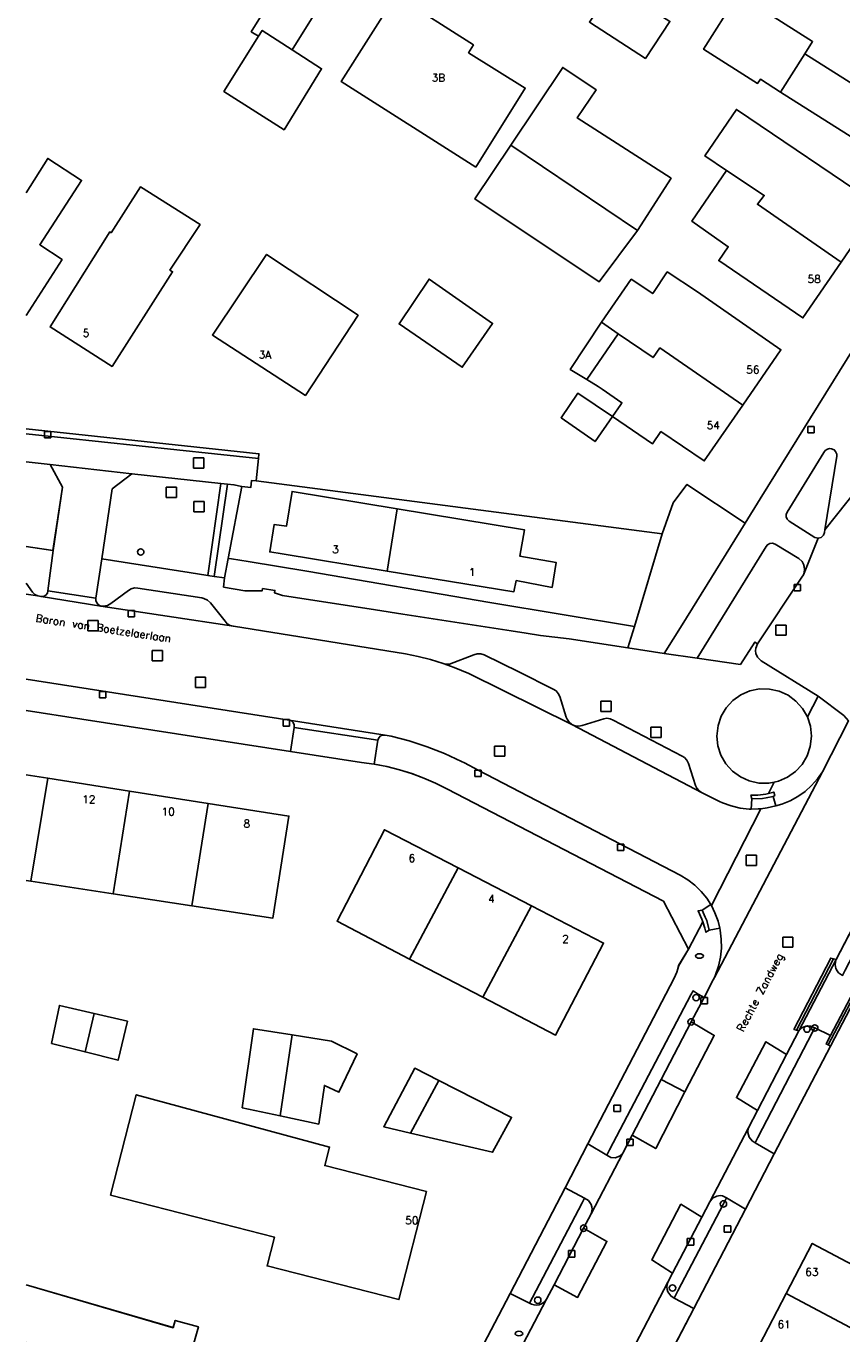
# Model space of a CAD drawing. Header units: metres. Extents: x 108000 to 109000, y 423000 to 423600.
# Tile 26 of 88: x 108000 to 108064, y 423387 to 423488. Entities that reach past the tile are written whole.
import ezdxf

# ---------------------------------------------------------------- set-up
doc = ezdxf.new("R2010")
doc.units = ezdxf.units.M
doc.header["$MEASUREMENT"] = 0
for name, color, linetype in [('brandkraan _ -put', 10, 'Continuous'), ('Erf', 10, 'Continuous'), ('groenvoorziening', 10, 'Continuous'), ('Hek', 10, 'Continuous'), ('Huisnummers', 10, 'Continuous'), ('Inrit', 10, 'Continuous'), ('inspectie- _rioolput', 10, 'Continuous'), ('kolk', 10, 'Continuous'), ('Lijnafwatering', 10, 'Continuous'), ('Luifel', 10, 'Continuous'), ('onverhard', 10, 'Continuous'), ('open verharding', 10, 'Continuous'), ('Openbare_ruimtenaam', 10, 'Continuous'), ('Overkapping', 10, 'Continuous'), ('pand', 10, 'Continuous'), ('Parkeervlak', 10, 'Continuous'), ('rijbaan lokale weg', 10, 'Continuous'), ('vegetatieobject', 10, 'Continuous'), ('Voetpad', 10, 'Continuous'), ('Wegmarkering', 10, 'Continuous')]:
    doc.layers.add(name, color=color, linetype=linetype)
doc.styles.get("Standard").update_dxf_attribs({"font": 'txt.shx'})

# ---------------------------------------------------------------- blocks, each defined once
blk = doc.blocks.new('308_ACAD_1_FMEBLOCK26')
at = {"layer": 'pand', "color": 1}
for points in [[(6.72, 0.71), (4.91, 1.22), (4.74, 0.65), (-6.72, 3.99)], [(-6.72, -0.5), (5.38, -3.99), (6.72, 0.71)]]:
    blk.add_lwpolyline(points, dxfattribs=at)
blk = doc.blocks.new('308_ACAD_1_FMEBLOCK58')
at = {"layer": 'Erf', "color": 52, "true_color": 0xd2d200}
for points in [[(-2.16, 3.43), (-0.47, 6.12), (2.16, 4.41), (-1.09, -0.61)], [(-1.09, -0.61), (0.64, -1.76), (-2.16, -6.12)]]:
    blk.add_lwpolyline(points, dxfattribs=at)
blk = doc.blocks.new('308_ACAD_1_FMEBLOCK61')
at = {"layer": 'Erf', "color": 52, "true_color": 0xd2d200}
for points in [[(-4.3, -28.23), (0.46, -19.13), (2.43, -15.36), (8.43, -3.89), (11.01, 1.04), (11.92, 2.78), (16.2, 11), (17.98, 14.42), (24.7, 27.32), (24.91, 27.8), (25.05, 28.31), (25.82, 29.6), (23.87, 33.33), (6.98, 42.08), (6.09, 42.51), (5.18, 42.92), (4.24, 43.27), (3.28, 43.57), (2.31, 43.81), (1.33, 44), (1.32, 44), (0.33, 44.14), (-5.2, 44.99), (-21.47, 47.52), (-25.82, 48.19)], [(-25.82, -43.36), (-16.93, -47.98), (-16.32, -48.15), (-15.69, -48.19), (-15.37, -48.16), (-15.01, -48.08), (-14.61, -47.94), (-9.02, -37.24), (-6.23, -31.91), (-4.3, -28.23)]]:
    blk.add_lwpolyline(points, dxfattribs=at)
blk = doc.blocks.new('308_ACAD_1_FMEBLOCK102')
at = {"layer": 'groenvoorziening', "color": 3}
blk.add_line((0.44, 3.25), (-1.42, 3.45), dxfattribs=at)
blk.add_lwpolyline([(-1.42, -3.14), (0.67, -3.45), (1.42, 1.49), (0.44, 3.25)], dxfattribs=at)

msp = doc.modelspace()

# ---------------------------------------------------------------- linework, layer by layer
at = {"layer": 'brandkraan _ -put', "color": 5}
for centre in [(108052.492, 423415.935), (108038.417, 423386.526)]:
    msp.add_ellipse(centre, major_axis=(0.3, 0), ratio=0.5833333, dxfattribs=at)
at = {"layer": 'Erf', "color": 52, "true_color": 0xd2d200}
for p, q in [((108049.589, 423448.829), (108017.923, 423452.941)), ((108047.416, 423441.612), (108049.589, 423448.829))]:
    msp.add_line(p, q, dxfattribs=at)
for points in [[(108045.778, 423491.55), (108044.196, 423492.615), (108047.922, 423498.409), (108050.817, 423496.486), (108047.151, 423490.692), (108050.189, 423488.742), (108048.281, 423485.857), (108043.915, 423488.682), (108045.778, 423491.55)], [(108020.108, 423480.299), (108015.422, 423483.287), (108018.123, 423487.583), (108017.55, 423487.939), (108021.899, 423494.942), (108024.839, 423493.116), (108020.746, 423486.524), (108023.035, 423485.047), (108020.108, 423480.299)], [(108049.589, 423448.829), (108050.442, 423451.245), (108051.509, 423452.677), (108056.062, 423449.665), (108057.232, 423451.546), (108074.249, 423478.921), (108084.661, 423495.668)], [(108056.761, 423490.05), (108061.308, 423487.166), (108060.704, 423486.213), (108066.409, 423482.596), (108064.522, 423479.62), (108058.817, 423483.237), (108057.237, 423484.24), (108057.025, 423483.906), (108052.812, 423486.577), (108056.247, 423491.993), (108057.493, 423491.203), (108056.761, 423490.05)], [(108035.059, 423477.383), (108024.56, 423484.056), (108028.833, 423490.779), (108034.863, 423486.914), (108034.489, 423486.304), (108038.908, 423483.543), (108035.059, 423477.383)], [(108037.79, 423479.111), (108041.831, 423485.151), (108044.431, 423483.412), (108042.969, 423481.226), (108050.276, 423476.529), (108047.649, 423472.464), (108044.684, 423468.464), (108034.983, 423474.914), (108037.79, 423479.111)], [(108054.59, 423477.114), (108052.917, 423478.267), (108055.372, 423481.881), (108066.537, 423474.337), (108063.54, 423469.978), (108060.561, 423465.644), (108053.994, 423470.112), (108054.734, 423471.188), (108051.897, 423473.171), (108054.59, 423477.114)], [(108013.561, 423472.914), (108011.211, 423469.365), (108011.419, 423469.235), (108006.701, 423461.865), (108001.866, 423464.941), (108006.524, 423472.348), (108006.625, 423472.283), (108008.905, 423475.842), (108013.561, 423472.914)], [(108103.014, 423473.231), (108102.684, 423472.798), (108096.046, 423463.081), (108095.865, 423462.817), (108093.622, 423459.534), (108092.91, 423458.492), (108088.209, 423451.635), (108085.88, 423448.235), (108085.457, 423447.617), (108080.903, 423440.887), (108080.459, 423440.238), (108077.344, 423435.687), (108075.227, 423432.389), (108073.223, 423428.972), (108072.647, 423427.93), (108069.41, 423421.765), (108065.618, 423414.472), (108065.106, 423413.495), (108063.046, 423409.563), (108062.706, 423408.915), (108058.326, 423400.519), (108056.087, 423396.227), (108052.045, 423388.477), (108049.654, 423383.894)], [(108014.519, 423464.311), (108018.75, 423470.584), (108025.883, 423465.85), (108021.772, 423459.608), (108014.519, 423464.311)], [(108029.071, 423465.179), (108031.408, 423468.674), (108036.364, 423465.211), (108033.997, 423461.805), (108029.071, 423465.179)], [(108045.706, 423457.961), (108046.361, 423458.911), (108046.45, 423459.03), (108044.896, 423460.098), (108044.599, 423460.302), (108043.721, 423460.838), (108046.164, 423464.407), (108044.846, 423465.307), (108047.175, 423468.65), (108048.851, 423467.539), (108049.976, 423469.231), (108052.337, 423467.663), (108058.845, 423463.164), (108055.866, 423458.846), (108052.869, 423454.502), (108049.491, 423456.79), (108048.836, 423455.84), (108045.706, 423457.961)], [(108045.706, 423457.961), (108044.354, 423456.003), (108041.706, 423457.864), (108043.009, 423459.788), (108045.706, 423457.961)], [(108000, 423456.996), (108014.759, 423455.418), (108018.149, 423455.056), (108018.109, 423454.682), (108017.923, 423452.941)], [(108017.923, 423452.941), (108017.581, 423452.985), (108017.517, 423452.439), (108016.824, 423452.517), (108015.753, 423446.894)], [(108028.92, 423450.777), (108038.842, 423449.139), (108038.493, 423447.083), (108041.323, 423446.589), (108041.004, 423444.651), (108038.204, 423445.175), (108038.029, 423444.311), (108028.142, 423445.923), (108019.965, 423447.257), (108018.996, 423447.415), (108019.344, 423449.56), (108020.297, 423449.416), (108020.732, 423452.128), (108028.92, 423450.777)], [(108015.753, 423446.894), (108015.459, 423445.386), (108015.394, 423444.68), (108017.046, 423444.39), (108018.388, 423444.375), (108018.429, 423444.563), (108019.392, 423444.412), (108019.362, 423444.221), (108019.977, 423444.024), (108027.233, 423442.892), (108029.37, 423442.558), (108037.823, 423441.254), (108038.969, 423441.077), (108040.095, 423440.903), (108042.334, 423440.636), (108046.913, 423439.94), (108047.416, 423441.612)], [(108047.416, 423441.612), (108036.157, 423443.469), (108021.889, 423445.908), (108017.296, 423446.658), (108016.021, 423446.866), (108015.753, 423446.894)], [(108000, 423430.061), (108001.699, 423429.799), (108008.048, 423428.783), (108014.186, 423427.817), (108020.481, 423426.841), (108019.234, 423418.884), (108012.926, 423419.855), (108006.776, 423420.792), (108000.362, 423421.759), (108000, 423421.817)], [(108029.887, 423415.699), (108024.236, 423418.638), (108027.927, 423425.772), (108033.675, 423422.803), (108039.392, 423419.849), (108045.02, 423416.942), (108041.269, 423409.778), (108035.615, 423412.719), (108029.887, 423415.699)], [(108005.316, 423411.451), (108007.898, 423410.853), (108007.166, 423407.812), (108004.601, 423408.464), (108001.982, 423409.13), (108002.594, 423412.081), (108005.316, 423411.451)], [(108019.806, 423403.49), (108016.85, 423404.121), (108017.723, 423410.271), (108020.744, 423409.795), (108023.799, 423409.314), (108025.797, 423408.31), (108024.381, 423405.326), (108023.248, 423405.857), (108022.814, 423402.847), (108019.806, 423403.49)], [(108029.976, 423402.139), (108027.875, 423402.631), (108030.297, 423407.198), (108032.171, 423406.245), (108037.844, 423403.359), (108036.367, 423400.643), (108029.976, 423402.139)], [(108014.288, 423395.334), (108006.588, 423397.309), (108008.587, 423405.127), (108023.655, 423401.054), (108023.274, 423399.611), (108031.204, 423397.581), (108029.056, 423389.177), (108018.786, 423391.793), (108019.351, 423394.036), (108014.288, 423395.334)], [(108059.248, 423389.64), (108061.28, 423393.544), (108068.559, 423389.704), (108067.602, 423387.891), (108072.131, 423385.502), (108072.005, 423385.263), (108080.646, 423380.704), (108079.657, 423378.806), (108078.847, 423379.221), (108077.52, 423376.631), (108074.868, 423377.99), (108074.64, 423377.545), (108070.403, 423379.716), (108070.631, 423380.161), (108068.415, 423381.296), (108068.698, 423381.849), (108065.361, 423383.558), (108064.426, 423381.734), (108057.147, 423385.604), (108059.248, 423389.64)], [(108000, 423390.329), (108011.451, 423386.983), (108011.629, 423387.551), (108013.432, 423387.041), (108012.095, 423382.34), (108000, 423385.836)]]:
    msp.add_lwpolyline(points, dxfattribs=at)
at = {"layer": 'groenvoorziening', "color": 3}
for points in [[(108062.197, 423455.162), (108059.325, 423450.519), (108059.251, 423450.317), (108059.254, 423450.154), (108059.335, 423449.953), (108059.48, 423449.808), (108061.493, 423448.55), (108061.739, 423448.484), (108061.985, 423448.55), (108062.164, 423448.73), (108062.228, 423448.925), (108062.263, 423449.142), (108063.191, 423454.875), (108063.187, 423455.039), (108063.104, 423455.24), (108062.991, 423455.359), (108062.795, 423455.453), (108062.632, 423455.466), (108062.472, 423455.428), (108062.293, 423455.305), (108062.197, 423455.162)], [(108015.19, 423452.755), (108008.242, 423453.51), (108006.712, 423452.322), (108005.897, 423446.872), (108012.709, 423445.799), (108014.157, 423445.582), (108015.19, 423452.755)], [(108016.824, 423452.517), (108016.2, 423452.645), (108015.689, 423452.701), (108014.655, 423445.507), (108015.459, 423445.386), (108015.753, 423446.894), (108016.824, 423452.517)], [(108052.299, 423439.15), (108055.676, 423438.643), (108056.81, 423440.385), (108057.002, 423440.254), (108060.481, 423445.458), (108060.588, 423445.642), (108060.655, 423445.845), (108060.677, 423446.057), (108060.656, 423446.269), (108060.59, 423446.471), (108060.484, 423446.656), (108060.231, 423446.898), (108058.38, 423448.025), (108058.18, 423448.093), (108057.971, 423448.074), (108057.787, 423447.971), (108057.679, 423447.837), (108052.299, 423439.15)], [(108060.907, 423434.562), (108060.525, 423435.227), (108060.014, 423435.799), (108059.395, 423436.253), (108058.696, 423436.568), (108057.947, 423436.733), (108057.18, 423436.739), (108056.429, 423436.586), (108055.725, 423436.281), (108055.1, 423435.837), (108054.58, 423435.273), (108054.188, 423434.614), (108053.94, 423433.888), (108053.848, 423433.069), (108053.928, 423432.306), (108054.164, 423431.576), (108054.546, 423430.911), (108055.057, 423430.339), (108055.676, 423429.885), (108056.374, 423429.57), (108057.124, 423429.405), (108057.891, 423429.399), (108058.324, 423429.487), (108058.642, 423429.552), (108059.346, 423429.857), (108059.971, 423430.301), (108060.491, 423430.865), (108060.883, 423431.524), (108061.131, 423432.251), (108061.223, 423433.069), (108061.143, 423433.832), (108060.907, 423434.562)]]:
    msp.add_lwpolyline(points, dxfattribs=at)
at = {"layer": 'Hek', "color": 30}
msp.add_lwpolyline([(108017.923, 423452.941), (108018.109, 423454.682), (108018.149, 423455.056)], dxfattribs=at)
at = {"layer": 'Inrit', "color": 255}
msp.add_line((108005.441, 423443.802), (108001.704, 423444.375), dxfattribs=at)
for points in [[(108005.441, 423443.802), (108005.897, 423446.872), (108006.712, 423452.322), (108008.242, 423453.51), (108001.865, 423454.232), (108002.847, 423452.468), (108002.097, 423447.531), (108001.704, 423444.375)], [(108001.704, 423444.375), (108001.653, 423444.19), (108001.532, 423444.041), (108001.362, 423443.953), (108001.17, 423443.941), (108005.829, 423443.189), (108005.644, 423443.285), (108005.507, 423443.443), (108005.44, 423443.641), (108005.441, 423443.802)]]:
    msp.add_lwpolyline(points, dxfattribs=at)
at = {"layer": 'inspectie- _rioolput', "color": 30}
for p, q in [((108013.855, 423454.734), (108013.055, 423454.734)), ((108013.055, 423454.734), (108013.055, 423453.934)), ((108013.855, 423453.934), (108013.855, 423454.734)), ((108013.055, 423453.934), (108013.855, 423453.934)), ((108011.719, 423452.46), (108010.919, 423452.46)), ((108010.919, 423452.46), (108010.919, 423451.66)), ((108011.719, 423451.66), (108011.719, 423452.46)), ((108010.919, 423451.66), (108011.719, 423451.66)), ((108013.878, 423451.342), (108013.078, 423451.342)), ((108013.078, 423451.342), (108013.078, 423450.542)), ((108013.878, 423450.542), (108013.878, 423451.342)), ((108013.078, 423450.542), (108013.878, 423450.542)), ((108005.618, 423442.076), (108004.818, 423442.076)), ((108004.818, 423442.076), (108004.818, 423441.276)), ((108005.618, 423441.276), (108005.618, 423442.076)), ((108004.818, 423441.276), (108005.618, 423441.276)), ((108059.242, 423441.719), (108058.442, 423441.719)), ((108058.442, 423441.719), (108058.442, 423440.919)), ((108058.442, 423440.919), (108059.242, 423440.919)), ((108059.242, 423440.919), (108059.242, 423441.719)), ((108010.626, 423439.741), (108009.826, 423439.741)), ((108009.826, 423439.741), (108009.826, 423438.941)), ((108009.826, 423438.941), (108010.626, 423438.941)), ((108010.626, 423438.941), (108010.626, 423439.741)), ((108013.995, 423437.655), (108013.195, 423437.655)), ((108013.195, 423437.655), (108013.195, 423436.855)), ((108013.195, 423436.855), (108013.995, 423436.855)), ((108013.995, 423436.855), (108013.995, 423437.655)), ((108045.61, 423435.778), (108044.81, 423435.778)), ((108044.81, 423435.778), (108044.81, 423434.978)), ((108045.61, 423434.978), (108045.61, 423435.778)), ((108044.81, 423434.978), (108045.61, 423434.978)), ((108049.497, 423433.751), (108048.697, 423433.751)), ((108048.697, 423433.751), (108048.697, 423432.951)), ((108049.497, 423432.951), (108049.497, 423433.751)), ((108048.697, 423432.951), (108049.497, 423432.951)), ((108037.308, 423432.292), (108036.508, 423432.292)), ((108036.508, 423432.292), (108036.508, 423431.492)), ((108037.308, 423431.492), (108037.308, 423432.292)), ((108036.508, 423431.492), (108037.308, 423431.492)), ((108056.937, 423423.782), (108056.137, 423423.782)), ((108056.137, 423423.782), (108056.137, 423422.982)), ((108056.937, 423422.982), (108056.937, 423423.782)), ((108056.137, 423422.982), (108056.937, 423422.982)), ((108059.78, 423417.416), (108058.98, 423417.416)), ((108058.98, 423417.416), (108058.98, 423416.616)), ((108058.98, 423416.616), (108059.78, 423416.616)), ((108059.78, 423416.616), (108059.78, 423417.416))]:
    msp.add_line(p, q, dxfattribs=at)
at = {"layer": 'kolk', "color": 30, "true_color": 0xf07a00}
for p, q in [((108060.937, 423456.68), (108060.937, 423457.18)), ((108060.937, 423457.18), (108061.437, 423457.18)), ((108061.437, 423457.18), (108061.437, 423456.68)), ((108001.422, 423456.289), (108001.422, 423456.789)), ((108001.422, 423456.789), (108001.922, 423456.789)), ((108001.922, 423456.289), (108001.422, 423456.289)), ((108001.922, 423456.789), (108001.922, 423456.289)), ((108061.437, 423456.68), (108060.937, 423456.68)), ((108059.872, 423444.386), (108059.872, 423444.886)), ((108059.872, 423444.886), (108060.372, 423444.886)), ((108060.372, 423444.386), (108059.872, 423444.386)), ((108060.372, 423444.886), (108060.372, 423444.386)), ((108007.96, 423442.361), (108007.96, 423442.861)), ((108007.96, 423442.861), (108008.46, 423442.861)), ((108008.46, 423442.361), (108007.96, 423442.361)), ((108008.46, 423442.861), (108008.46, 423442.361)), ((108005.715, 423436.052), (108005.715, 423436.552)), ((108005.715, 423436.552), (108006.215, 423436.552)), ((108006.215, 423436.052), (108005.715, 423436.052)), ((108006.215, 423436.552), (108006.215, 423436.052)), ((108020.026, 423433.849), (108020.026, 423434.349)), ((108020.026, 423434.349), (108020.526, 423434.349)), ((108020.526, 423433.849), (108020.026, 423433.849)), ((108020.526, 423434.349), (108020.526, 423433.849)), ((108034.979, 423429.909), (108034.979, 423430.409)), ((108034.979, 423430.409), (108035.479, 423430.409)), ((108035.479, 423429.909), (108034.979, 423429.909)), ((108035.479, 423430.409), (108035.479, 423429.909)), ((108046.089, 423424.157), (108046.089, 423424.657)), ((108046.089, 423424.657), (108046.589, 423424.657)), ((108046.589, 423424.657), (108046.589, 423424.157)), ((108046.589, 423424.157), (108046.089, 423424.157)), ((108052.605, 423412.2), (108052.605, 423412.7)), ((108052.605, 423412.7), (108053.105, 423412.7)), ((108053.105, 423412.7), (108053.105, 423412.2)), ((108053.105, 423412.2), (108052.605, 423412.2)), ((108045.823, 423403.824), (108045.823, 423404.324)), ((108045.823, 423404.324), (108046.323, 423404.324)), ((108046.323, 423404.324), (108046.323, 423403.824)), ((108046.323, 423403.824), (108045.823, 423403.824)), ((108046.825, 423401.18), (108046.825, 423401.68)), ((108046.825, 423401.68), (108047.325, 423401.68)), ((108047.325, 423401.18), (108046.825, 423401.18)), ((108047.325, 423401.68), (108047.325, 423401.18)), ((108054.427, 423394.414), (108054.427, 423394.914)), ((108054.427, 423394.914), (108054.927, 423394.914)), ((108054.927, 423394.414), (108054.427, 423394.414)), ((108054.927, 423394.914), (108054.927, 423394.414)), ((108051.54, 423393.42), (108051.54, 423393.92)), ((108051.54, 423393.92), (108052.04, 423393.92)), ((108052.04, 423393.42), (108051.54, 423393.42)), ((108052.04, 423393.92), (108052.04, 423393.42)), ((108042.269, 423392.483), (108042.269, 423392.983)), ((108042.269, 423392.983), (108042.769, 423392.983)), ((108042.769, 423392.483), (108042.269, 423392.483)), ((108042.769, 423392.983), (108042.769, 423392.483))]:
    msp.add_line(p, q, dxfattribs=at)
at = {"layer": 'Lijnafwatering', "color": 255}
for p, q in [((108060.042, 423410.162), (108062.942, 423415.711)), ((108062.533, 423409.004), (108065.454, 423414.571))]:
    msp.add_line(p, q, dxfattribs=at)
at = {"layer": 'Luifel', "color": 32, "true_color": 0xe17500}
msp.add_lwpolyline([(108046.164, 423464.407), (108044.846, 423465.307), (108042.42, 423461.633), (108043.721, 423460.838), (108046.164, 423464.407)], dxfattribs=at)
at = {"layer": 'onverhard', "color": 255}
for points in [[(108067.887, 423422.555), (108068.125, 423423.005), (108067.78, 423423.151), (108067.406, 423423.144), (108067.145, 423423.039), (108066.856, 423422.793), (108063.154, 423415.653), (108063.096, 423415.463), (108063.078, 423415.265), (108063.13, 423414.972), (108063.214, 423414.792), (108063.333, 423414.633), (108063.642, 423414.424), (108063.852, 423414.826), (108067.887, 423422.555)], [(108051.84, 423410.8), (108052.855, 423412.7), (108052.396, 423412.973), (108051.989, 423413.215), (108051.826, 423412.904), (108045.485, 423400.829), (108045.265, 423400.411), (108045.571, 423400.246), (108045.925, 423400.219), (108046.259, 423400.338), (108046.512, 423400.578), (108047.236, 423401.968), (108049.501, 423406.313), (108051.84, 423410.8)], [(108061.476, 423410.331), (108061.154, 423410.475), (108060.795, 423410.476), (108060.466, 423410.331), (108060.234, 423410.103), (108059.283, 423408.27), (108057.014, 423403.894), (108056.319, 423402.555), (108056.27, 423402.373), (108056.261, 423402.184), (108056.358, 423401.822), (108056.595, 423401.531), (108056.832, 423401.394), (108057.046, 423401.806), (108061.312, 423410.016), (108061.476, 423410.331)], [(108043.46, 423394.737), (108044.039, 423395.845), (108044.122, 423396.211), (108044.106, 423396.399), (108044.05, 423396.579), (108043.834, 423396.886), (108043.533, 423397.071), (108043.34, 423396.704), (108039.473, 423389.338), (108039.241, 423388.895), (108039.409, 423388.808), (108039.6, 423388.756), (108039.797, 423388.744), (108039.993, 423388.774), (108040.178, 423388.843), (108040.344, 423388.95), (108040.57, 423389.21), (108041.153, 423390.324), (108043.46, 423394.737)], [(108054.357, 423396.621), (108054.602, 423397.088), (108054.279, 423397.245), (108054.101, 423397.27), (108053.833, 423397.237), (108053.516, 423397.068), (108053.297, 423396.79), (108052.674, 423395.598), (108050.398, 423391.238), (108050.033, 423390.539), (108049.97, 423390.353), (108049.947, 423390.157), (108049.965, 423389.962), (108050.023, 423389.774), (108050.249, 423389.455), (108050.516, 423389.282), (108050.814, 423389.851), (108054.357, 423396.621)]]:
    msp.add_lwpolyline(points, dxfattribs=at)
at = {"layer": 'open verharding', "color": 255}
msp.add_lwpolyline([(108056.062, 423449.665), (108051.509, 423452.677), (108050.442, 423451.245), (108049.589, 423448.829), (108047.416, 423441.612), (108046.913, 423439.94), (108049.747, 423439.509), (108051.139, 423441.745), (108056.062, 423449.665)], dxfattribs=at)
at = {"layer": 'Overkapping', "color": 12, "true_color": 0xe10000}
msp.add_lwpolyline([(108045.706, 423457.961), (108043.009, 423459.788), (108041.706, 423457.864), (108044.354, 423456.003), (108045.706, 423457.961)], dxfattribs=at)
at = {"layer": 'pand', "color": 1}
for p, q in [((108060.704, 423486.213), (108058.817, 423483.237)), ((108047.649, 423472.464), (108037.79, 423479.111)), ((108028.92, 423450.777), (108028.142, 423445.923)), ((108001.699, 423429.799), (108000, 423430.061)), ((108001.699, 423429.799), (108000.362, 423421.759)), ((108008.048, 423428.783), (108001.699, 423429.799)), ((108008.048, 423428.783), (108006.776, 423420.792)), ((108014.186, 423427.817), (108008.048, 423428.783)), ((108014.186, 423427.817), (108012.926, 423419.855)), ((108029.887, 423415.699), (108033.675, 423422.803)), ((108039.392, 423419.849), (108033.675, 423422.803)), ((108000, 423421.817), (108000.362, 423421.759)), ((108000.362, 423421.759), (108006.776, 423420.792)), ((108006.776, 423420.792), (108012.926, 423419.855)), ((108039.392, 423419.849), (108035.615, 423412.719)), ((108029.887, 423415.699), (108035.615, 423412.719)), ((108005.316, 423411.451), (108004.601, 423408.464)), ((108019.806, 423403.49), (108020.744, 423409.795)), ((108029.976, 423402.139), (108032.171, 423406.245)), ((108059.248, 423389.64), (108079.657, 423378.806))]:
    msp.add_line(p, q, dxfattribs=at)
for points in [[(108020.746, 423486.524), (108024.839, 423493.116), (108021.899, 423494.942), (108017.55, 423487.939), (108018.123, 423487.583)], [(108060.704, 423486.213), (108061.308, 423487.166), (108056.761, 423490.05), (108057.493, 423491.203), (108056.247, 423491.993), (108052.812, 423486.577), (108057.025, 423483.906), (108057.237, 423484.24), (108058.817, 423483.237)], [(108045.778, 423491.55), (108043.915, 423488.682), (108048.281, 423485.857), (108050.189, 423488.742), (108047.151, 423490.692)], [(108035.059, 423477.383), (108038.908, 423483.543), (108034.489, 423486.304), (108034.863, 423486.914), (108028.833, 423490.779), (108024.56, 423484.056), (108035.059, 423477.383)], [(108018.123, 423487.583), (108018.407, 423488.034), (108020.746, 423486.524)], [(108018.123, 423487.583), (108015.422, 423483.287), (108020.108, 423480.299), (108023.035, 423485.047), (108020.746, 423486.524)], [(108058.817, 423483.237), (108064.522, 423479.62), (108066.409, 423482.596), (108060.704, 423486.213)], [(108047.649, 423472.464), (108050.276, 423476.529), (108042.969, 423481.226), (108044.431, 423483.412), (108041.831, 423485.151), (108037.79, 423479.111)], [(108063.54, 423469.978), (108066.537, 423474.337), (108055.372, 423481.881), (108052.917, 423478.267), (108054.59, 423477.114)], [(108037.79, 423479.111), (108034.983, 423474.914), (108044.684, 423468.464), (108047.649, 423472.464)], [(108000, 423465.825), (108002.797, 423470.187), (108001.066, 423471.341), (108004.319, 423476.359), (108001.692, 423478.074), (108000, 423475.377)], [(108054.59, 423477.114), (108051.897, 423473.171), (108054.734, 423471.188), (108053.994, 423470.112), (108060.561, 423465.644), (108063.54, 423469.978)], [(108054.59, 423477.114), (108057.544, 423475.191), (108057.012, 423474.503), (108063.54, 423469.978)], [(108006.524, 423472.348), (108001.866, 423464.941), (108006.701, 423461.865), (108011.419, 423469.235), (108011.211, 423469.365), (108013.561, 423472.914), (108008.905, 423475.842), (108006.625, 423472.283), (108006.524, 423472.348)], [(108018.75, 423470.584), (108014.519, 423464.311), (108021.772, 423459.608), (108025.883, 423465.85), (108018.75, 423470.584)], [(108031.408, 423468.674), (108029.071, 423465.179), (108033.997, 423461.805), (108036.364, 423465.211), (108031.408, 423468.674)], [(108055.866, 423458.846), (108058.845, 423463.164), (108052.337, 423467.663), (108049.976, 423469.231), (108048.851, 423467.539), (108047.175, 423468.65), (108044.846, 423465.307), (108046.164, 423464.407)], [(108046.164, 423464.407), (108043.721, 423460.838), (108044.599, 423460.302), (108044.896, 423460.098), (108046.45, 423459.03), (108046.361, 423458.911), (108045.706, 423457.961), (108048.836, 423455.84), (108049.491, 423456.79), (108052.869, 423454.502), (108055.866, 423458.846)], [(108055.866, 423458.846), (108049.409, 423463.302), (108048.876, 423462.555), (108046.164, 423464.407)], [(108028.92, 423450.777), (108020.732, 423452.128), (108020.297, 423449.416), (108019.344, 423449.56), (108018.996, 423447.415), (108019.965, 423447.257), (108028.142, 423445.923)], [(108028.142, 423445.923), (108038.029, 423444.311), (108038.204, 423445.175), (108041.004, 423444.651), (108041.323, 423446.589), (108038.493, 423447.083), (108038.842, 423449.139), (108028.92, 423450.777)], [(108012.926, 423419.855), (108019.234, 423418.884), (108020.481, 423426.841), (108014.186, 423427.817)], [(108033.675, 423422.803), (108027.927, 423425.772), (108024.236, 423418.638), (108029.887, 423415.699)], [(108035.615, 423412.719), (108041.269, 423409.778), (108045.02, 423416.942), (108039.392, 423419.849)], [(108005.316, 423411.451), (108002.594, 423412.081), (108001.982, 423409.13), (108004.601, 423408.464)], [(108004.601, 423408.464), (108007.166, 423407.812), (108007.898, 423410.853), (108005.316, 423411.451)], [(108020.744, 423409.795), (108017.723, 423410.271), (108016.85, 423404.121), (108019.806, 423403.49)], [(108019.806, 423403.49), (108022.814, 423402.847), (108023.248, 423405.857), (108024.381, 423405.326), (108025.797, 423408.31), (108023.799, 423409.314), (108020.744, 423409.795)], [(108032.171, 423406.245), (108030.297, 423407.198), (108027.875, 423402.631), (108029.976, 423402.139)], [(108029.976, 423402.139), (108036.367, 423400.643), (108037.844, 423403.359), (108032.171, 423406.245)], [(108014.288, 423395.334), (108019.351, 423394.036), (108018.786, 423391.793), (108029.056, 423389.177), (108031.204, 423397.581), (108023.274, 423399.611), (108023.655, 423401.054), (108008.587, 423405.127), (108006.588, 423397.309), (108014.288, 423395.334)], [(108079.657, 423378.806), (108080.646, 423380.704), (108072.005, 423385.263), (108072.131, 423385.502), (108067.602, 423387.891), (108068.559, 423389.704), (108061.28, 423393.544), (108059.248, 423389.64)], [(108059.248, 423389.64), (108057.147, 423385.604), (108064.426, 423381.734), (108065.361, 423383.558), (108068.698, 423381.849), (108068.415, 423381.296), (108070.631, 423380.161), (108070.403, 423379.716), (108074.64, 423377.545), (108074.868, 423377.99), (108077.52, 423376.631), (108078.847, 423379.221), (108079.657, 423378.806)]]:
    msp.add_lwpolyline(points, dxfattribs=at)
at = {"layer": 'Parkeervlak', "color": 255}
for points in [[(108000, 423444.126), (108000.907, 423443.985), (108000.676, 423444.102), (108000.493, 423444.285), (108000, 423444.983)], [(108014.376, 423443.444), (108014.133, 423443.648), (108013.845, 423443.786), (108013.689, 423443.827), (108008.718, 423444.599), (108008.453, 423444.609), (108008.193, 423444.54), (108007.979, 423444.409), (108006.593, 423443.387), (108006.332, 423443.249), (108006.044, 423443.186), (108005.829, 423443.189), (108016.164, 423441.623), (108015.909, 423441.682), (108015.682, 423441.814), (108015.504, 423442.008), (108014.376, 423443.444)], [(108042.542, 423433.972), (108042.324, 423434.148), (108042.164, 423434.379), (108042.1, 423434.54), (108041.592, 423436.149), (108041.484, 423436.383), (108041.307, 423436.581), (108041.09, 423436.712), (108038.414, 423438.078), (108035.707, 423439.409), (108035.446, 423439.486), (108035.171, 423439.485), (108034.906, 423439.404), (108033.003, 423438.676), (108032.743, 423438.663), (108032.505, 423438.726), (108033.373, 423438.422), (108034.515, 423437.947), (108042.542, 423433.972)], [(108042.542, 423433.972), (108052.706, 423428.636), (108052.465, 423428.791), (108052.283, 423429.002), (108052.182, 423429.21), (108051.628, 423430.931), (108051.506, 423431.183), (108051.317, 423431.394), (108051.145, 423431.51), (108045.773, 423434.317), (108045.536, 423434.424), (108045.277, 423434.454), (108045.026, 423434.406), (108043.355, 423433.882), (108043.079, 423433.833), (108042.8, 423433.864), (108042.542, 423433.972)]]:
    msp.add_lwpolyline(points, dxfattribs=at)
at = {"layer": 'rijbaan lokale weg', "color": 255}
for p, q in [((108064.101, 423434.254), (108062.086, 423430.292)), ((108053.652, 423414.274), (108062.086, 423430.292)), ((108057.264, 423427.411), (108053.416, 423419.875)), ((108063.154, 423415.653), (108066.856, 423422.793)), ((108060.234, 423410.103), (108063.154, 423415.653))]:
    msp.add_line(p, q, dxfattribs=at)
for points in [[(108075.844, 423468.252), (108066.738, 423454.729), (108066.607, 423454.595), (108062.263, 423449.142), (108062.228, 423448.925), (108062.164, 423448.73), (108061.985, 423448.55), (108061.739, 423448.484), (108060.588, 423445.642), (108060.481, 423445.458), (108057.002, 423440.254), (108056.878, 423439.918), (108056.864, 423439.708), (108056.894, 423439.499), (108057.018, 423439.208), (108057.29, 423438.921), (108061.735, 423436.167), (108063.741, 423434.665), (108064.101, 423434.254)], [(108057.264, 423427.411), (108057.062, 423427.388), (108056.532, 423427.387), (108056.355, 423427.387), (108055.653, 423427.465), (108054.964, 423427.622), (108054.297, 423427.856), (108054.048, 423427.966), (108052.706, 423428.636), (108042.542, 423433.972), (108034.515, 423437.947), (108033.373, 423438.422), (108032.505, 423438.726), (108031.532, 423439.032), (108030.559, 423439.277), (108029.574, 423439.463), (108016.164, 423441.623), (108005.829, 423443.189), (108001.17, 423443.941), (108000.907, 423443.985), (108000, 423444.126)], [(108000, 423437.496), (108020.497, 423434.313), (108027.981, 423433.149), (108028.464, 423433.068), (108029.868, 423432.69), (108031.254, 423432.235), (108032.614, 423431.703), (108033.942, 423431.099), (108034.183, 423430.979), (108035.229, 423430.409), (108046.339, 423424.657), (108050.994, 423422.23), (108051.586, 423421.875), (108052.132, 423421.455), (108052.626, 423420.974), (108053.061, 423420.439), (108053.381, 423419.946), (108053.416, 423419.875)], [(108062.086, 423430.292), (108061.691, 423429.725), (108061.234, 423429.209), (108060.72, 423428.748), (108060.156, 423428.35), (108059.549, 423428.02), (108058.909, 423427.763), (108058.452, 423427.629), (108057.764, 423427.469), (108057.264, 423427.411)], [(108053.416, 423419.875), (108053.696, 423419.312), (108053.938, 423418.646), (108054.066, 423418.115), (108054.104, 423417.957), (108054.19, 423417.254), (108054.197, 423416.546), (108054.124, 423415.842), (108053.973, 423415.15), (108053.744, 423414.48), (108053.652, 423414.274)], [(108063.154, 423415.653), (108062.942, 423415.711), (108062.731, 423415.77), (108059.85, 423410.221), (108060.042, 423410.162), (108060.234, 423410.103)], [(108053.652, 423414.274), (108053.559, 423414.068), (108052.855, 423412.7), (108051.84, 423410.8), (108049.501, 423406.313), (108047.236, 423401.968), (108046.512, 423400.578), (108044.039, 423395.845), (108043.46, 423394.737), (108041.153, 423390.324), (108040.57, 423389.21), (108036.26, 423380.941)], [(108046.873, 423384.492), (108050.033, 423390.539), (108050.398, 423391.238), (108052.674, 423395.598), (108053.297, 423396.79), (108056.319, 423402.555), (108057.014, 423403.894), (108059.283, 423408.27), (108060.234, 423410.103)]]:
    msp.add_lwpolyline(points, dxfattribs=at)
at = {"layer": 'vegetatieobject', "color": 3}
for centre in [(108008.933, 423447.408), (108052.229, 423412.692), (108051.84, 423410.8), (108060.874, 423410.244), (108061.476, 423410.331), (108054.357, 423396.621), (108043.46, 423394.737), (108050.385, 423390.075), (108039.886, 423389.121)]:
    msp.add_circle(centre, 0.25, dxfattribs=at)
at = {"layer": 'Voetpad', "color": 255}
for p, q in [((108015.19, 423452.755), (108014.157, 423445.582)), ((108014.655, 423445.507), (108015.689, 423452.701)), ((108015.689, 423452.701), (108015.19, 423452.755)), ((108014.655, 423445.507), (108014.157, 423445.582)), ((108052.299, 423439.15), (108049.747, 423439.509)), ((108020.497, 423434.313), (108000, 423437.496)), ((108060.907, 423434.562), (108061.735, 423436.167)), ((108027.981, 423433.149), (108020.497, 423434.313)), ((108020.894, 423433.732), (108020.613, 423431.871)), ((108020.894, 423433.732), (108027.418, 423432.751)), ((108027.418, 423432.751), (108027.143, 423430.879)), ((108057.871, 423428.601), (108058.324, 423429.487)), ((108052.748, 423418.603), (108051.631, 423416.475)), ((108064.782, 423413.701), (108062.696, 423409.734)), ((108062.696, 423409.734), (108061.476, 423410.331)), ((108058.326, 423400.519), (108062.706, 423408.915)), ((108043.798, 423401.297), (108042.019, 423397.882)), ((108045.265, 423400.411), (108043.798, 423401.297)), ((108058.326, 423400.519), (108056.832, 423401.394)), ((108056.087, 423396.227), (108058.326, 423400.519)), ((108042.019, 423397.882), (108037.735, 423389.657)), ((108042.019, 423397.882), (108043.533, 423397.071)), ((108054.602, 423397.088), (108056.087, 423396.227)), ((108052.045, 423388.477), (108056.087, 423396.227)), ((108037.735, 423389.657), (108039.241, 423388.895)), ((108050.516, 423389.282), (108052.045, 423388.477)), ((108049.654, 423383.894), (108052.045, 423388.477))]:
    msp.add_line(p, q, dxfattribs=at)
for points in [[(108084.661, 423495.668), (108074.249, 423478.921), (108057.232, 423451.546), (108056.062, 423449.665), (108051.139, 423441.745), (108049.747, 423439.509)], [(108018.109, 423454.682), (108018.149, 423455.056), (108014.759, 423455.418), (108000, 423456.996)], [(108000, 423456.62), (108014.686, 423455.048), (108018.109, 423454.682)], [(108052.299, 423439.15), (108057.679, 423447.837), (108057.787, 423447.971), (108057.971, 423448.074), (108058.18, 423448.093), (108058.38, 423448.025), (108060.231, 423446.898), (108060.484, 423446.656), (108060.59, 423446.471), (108060.656, 423446.269), (108060.677, 423446.057), (108060.655, 423445.845), (108060.588, 423445.642), (108061.739, 423448.484), (108061.493, 423448.55), (108059.48, 423449.808), (108059.335, 423449.953), (108059.254, 423450.154), (108059.251, 423450.317), (108059.325, 423450.519), (108062.197, 423455.162), (108062.293, 423455.305), (108062.472, 423455.428), (108062.632, 423455.466), (108062.795, 423455.453), (108062.991, 423455.359), (108063.104, 423455.24), (108063.187, 423455.039), (108063.191, 423454.875), (108062.263, 423449.142), (108066.607, 423454.595)], [(108000, 423454.428), (108001.865, 423454.232), (108008.242, 423453.51), (108015.19, 423452.755)], [(108015.689, 423452.701), (108016.2, 423452.645), (108016.824, 423452.517), (108017.517, 423452.439), (108017.581, 423452.985), (108017.923, 423452.941), (108018.109, 423454.682)], [(108000, 423444.983), (108000.493, 423444.285), (108000.676, 423444.102), (108000.907, 423443.985), (108001.17, 423443.941), (108001.362, 423443.953), (108001.532, 423444.041), (108001.653, 423444.19), (108001.704, 423444.375), (108002.097, 423447.531), (108000, 423447.843)], [(108014.157, 423445.582), (108012.709, 423445.799), (108005.897, 423446.872), (108005.441, 423443.802), (108005.44, 423443.641), (108005.507, 423443.443), (108005.644, 423443.285), (108005.829, 423443.189), (108006.044, 423443.186), (108006.332, 423443.249), (108006.593, 423443.387), (108007.979, 423444.409), (108008.193, 423444.54), (108008.453, 423444.609), (108008.718, 423444.599), (108013.689, 423443.827), (108013.845, 423443.786), (108014.133, 423443.648), (108014.376, 423443.444), (108015.504, 423442.008), (108015.682, 423441.814), (108015.909, 423441.682), (108016.164, 423441.623), (108029.574, 423439.463), (108030.559, 423439.277), (108031.532, 423439.032), (108032.505, 423438.726), (108032.743, 423438.663), (108033.003, 423438.676), (108034.906, 423439.404), (108035.171, 423439.485), (108035.446, 423439.486), (108035.707, 423439.409), (108038.414, 423438.078), (108041.09, 423436.712), (108041.307, 423436.581), (108041.484, 423436.383), (108041.592, 423436.149), (108042.1, 423434.54), (108042.164, 423434.379), (108042.324, 423434.148), (108042.542, 423433.972), (108042.8, 423433.864), (108043.079, 423433.833), (108043.355, 423433.882), (108045.026, 423434.406), (108045.277, 423434.454), (108045.536, 423434.424), (108045.773, 423434.317), (108051.145, 423431.51), (108051.317, 423431.394), (108051.506, 423431.183), (108051.628, 423430.931), (108052.182, 423429.21), (108052.283, 423429.002), (108052.465, 423428.791), (108052.706, 423428.636), (108054.048, 423427.966), (108054.297, 423427.856), (108054.964, 423427.622), (108055.653, 423427.465), (108056.355, 423427.387), (108056.532, 423427.387)], [(108049.747, 423439.509), (108046.913, 423439.94), (108042.334, 423440.636), (108040.095, 423440.903), (108038.969, 423441.077), (108037.823, 423441.254), (108029.37, 423442.558), (108027.233, 423442.892), (108019.977, 423444.024), (108019.362, 423444.221), (108019.392, 423444.412), (108018.429, 423444.563), (108018.388, 423444.375), (108017.046, 423444.39), (108015.394, 423444.68), (108015.459, 423445.386), (108014.655, 423445.507)], [(108061.735, 423436.167), (108057.29, 423438.921), (108057.018, 423439.208), (108056.894, 423439.499), (108056.864, 423439.708), (108056.878, 423439.918), (108057.002, 423440.254), (108056.81, 423440.385), (108055.676, 423438.643), (108052.299, 423439.15)], [(108058.324, 423429.487), (108057.891, 423429.399), (108057.124, 423429.405), (108056.374, 423429.57), (108055.676, 423429.885), (108055.057, 423430.339), (108054.546, 423430.911), (108054.164, 423431.576), (108053.928, 423432.306), (108053.848, 423433.069), (108053.94, 423433.888), (108054.188, 423434.614), (108054.58, 423435.273), (108055.1, 423435.837), (108055.725, 423436.281), (108056.429, 423436.586), (108057.18, 423436.739), (108057.947, 423436.733), (108058.696, 423436.568), (108059.395, 423436.253), (108060.014, 423435.799), (108060.525, 423435.227), (108060.907, 423434.562)], [(108058.452, 423427.629), (108058.909, 423427.763), (108059.549, 423428.02), (108060.156, 423428.35), (108060.72, 423428.748), (108061.234, 423429.209), (108061.691, 423429.725), (108062.086, 423430.292), (108064.101, 423434.254), (108063.741, 423434.665), (108061.735, 423436.167)], [(108000, 423435.067), (108004.349, 423434.396), (108020.613, 423431.871)], [(108020.497, 423434.313), (108020.676, 423434.248), (108020.819, 423434.114), (108020.896, 423433.935), (108020.894, 423433.732)], [(108060.907, 423434.562), (108061.143, 423433.832), (108061.223, 423433.069), (108061.131, 423432.251), (108060.883, 423431.524), (108060.491, 423430.865), (108059.971, 423430.301), (108059.346, 423429.857), (108058.642, 423429.552), (108058.324, 423429.487)], [(108027.981, 423433.149), (108027.822, 423433.147), (108027.637, 423433.075), (108027.495, 423432.935), (108027.418, 423432.751)], [(108053.381, 423419.946), (108053.061, 423420.439), (108052.626, 423420.974), (108052.132, 423421.455), (108051.586, 423421.875), (108050.994, 423422.23), (108046.339, 423424.657), (108035.229, 423430.409), (108034.183, 423430.979), (108033.942, 423431.099), (108032.614, 423431.703), (108031.254, 423432.235), (108029.868, 423432.69), (108028.464, 423433.068), (108027.981, 423433.149)], [(108020.613, 423431.871), (108026.142, 423431.013), (108027.137, 423430.88), (108027.143, 423430.879)], [(108027.143, 423430.879), (108028.123, 423430.691), (108029.096, 423430.446), (108030.053, 423430.147), (108030.992, 423429.794), (108031.91, 423429.388), (108032.795, 423428.959), (108049.684, 423420.209), (108051.631, 423416.475)], [(108058.452, 423427.629), (108058.231, 423428.373), (108058.364, 423428.434), (108058.283, 423428.702), (108057.871, 423428.601)], [(108057.871, 423428.601), (108057.668, 423428.55), (108057.037, 423428.477), (108056.506, 423428.477), (108056.563, 423428.168), (108056.532, 423427.387)], [(108056.532, 423427.387), (108057.062, 423427.388), (108057.264, 423427.411), (108057.764, 423427.469), (108058.452, 423427.629)], [(108053.381, 423419.946), (108052.71, 423419.5), (108052.382, 423419.456), (108052.684, 423418.797), (108052.748, 423418.603)], [(108054.066, 423418.115), (108053.938, 423418.646), (108053.696, 423419.312), (108053.416, 423419.875), (108053.381, 423419.946)], [(108052.748, 423418.603), (108052.912, 423418.109), (108052.99, 423417.785), (108053.258, 423417.956), (108054.066, 423418.115)], [(108045.265, 423400.411), (108045.485, 423400.829), (108051.826, 423412.904), (108051.989, 423413.215), (108052.396, 423412.973), (108052.855, 423412.7), (108053.559, 423414.068), (108053.652, 423414.274), (108053.744, 423414.48), (108053.973, 423415.15), (108054.124, 423415.842), (108054.197, 423416.546), (108054.19, 423417.254), (108054.104, 423417.957), (108054.066, 423418.115)], [(108051.631, 423416.475), (108050.869, 423415.185), (108050.723, 423414.673), (108050.517, 423414.197), (108043.798, 423401.297)], [(108063.642, 423414.424), (108063.333, 423414.633), (108063.214, 423414.792), (108063.13, 423414.972), (108063.078, 423415.265), (108063.096, 423415.463), (108063.154, 423415.653), (108060.234, 423410.103), (108060.466, 423410.331), (108060.795, 423410.476), (108061.154, 423410.475), (108061.476, 423410.331)], [(108062.706, 423408.915), (108063.046, 423409.563), (108065.106, 423413.495), (108065.618, 423414.472)], [(108061.476, 423410.331), (108061.312, 423410.016), (108057.046, 423401.806), (108056.832, 423401.394)], [(108062.696, 423409.734), (108062.359, 423409.092), (108062.533, 423409.004), (108062.706, 423408.915)], [(108056.832, 423401.394), (108056.595, 423401.531), (108056.358, 423401.822), (108056.261, 423402.184), (108056.27, 423402.373), (108056.319, 423402.555), (108053.297, 423396.79), (108053.516, 423397.068), (108053.833, 423397.237), (108054.101, 423397.27), (108054.279, 423397.245), (108054.602, 423397.088)], [(108043.533, 423397.071), (108043.834, 423396.886), (108044.05, 423396.579), (108044.106, 423396.399), (108044.122, 423396.211), (108044.039, 423395.845), (108046.512, 423400.578), (108046.259, 423400.338), (108045.925, 423400.219), (108045.571, 423400.246), (108045.265, 423400.411)], [(108039.241, 423388.895), (108039.473, 423389.338), (108043.34, 423396.704), (108043.533, 423397.071)], [(108054.602, 423397.088), (108054.357, 423396.621), (108050.814, 423389.851), (108050.516, 423389.282)], [(108050.516, 423389.282), (108050.249, 423389.455), (108050.023, 423389.774), (108049.965, 423389.962), (108049.947, 423390.157), (108049.97, 423390.353), (108050.033, 423390.539), (108046.873, 423384.492), (108047.118, 423384.72), (108047.29, 423384.806), (108047.476, 423384.854), (108047.763, 423384.852), (108048.119, 423384.712)], [(108037.735, 423389.657), (108036.828, 423387.916), (108034.249, 423382.988)], [(108035.747, 423382.186), (108036.038, 423382.009), (108036.167, 423381.865), (108036.323, 423381.512), (108036.342, 423381.318), (108036.321, 423381.126), (108036.26, 423380.941), (108040.57, 423389.21), (108040.344, 423388.95), (108040.178, 423388.843), (108039.993, 423388.774), (108039.797, 423388.744), (108039.6, 423388.756), (108039.409, 423388.808), (108039.241, 423388.895)]]:
    msp.add_lwpolyline(points, dxfattribs=at)
at = {"layer": 'Wegmarkering', "color": 255}
msp.add_line((108051.362, 423405.343), (108049.501, 423406.313), dxfattribs=at)
for points in [[(108058.231, 423428.373), (108057.7, 423428.266), (108057.397, 423428.205), (108056.563, 423428.168)], [(108053.258, 423417.956), (108053.057, 423418.702), (108052.941, 423418.97), (108052.71, 423419.5)], [(108051.362, 423405.343), (108053.643, 423409.749), (108051.84, 423410.8)], [(108057.014, 423403.894), (108055.377, 423404.911), (108057.676, 423409.254), (108059.283, 423408.27)], [(108047.236, 423401.968), (108049.081, 423400.937), (108051.362, 423405.343)], [(108050.398, 423391.238), (108048.768, 423392.259), (108051.038, 423396.6), (108052.674, 423395.598)], [(108041.153, 423390.324), (108042.988, 423389.334), (108045.275, 423393.705), (108043.46, 423394.737)]]:
    msp.add_lwpolyline(points, dxfattribs=at)

# ---------------------------------------------------------------- block references
at = {"layer": 'Erf', "color": 52, "true_color": 0xd2d200}
for name, p in [('308_ACAD_1_FMEBLOCK58', (108002.159, 423471.95)), ('308_ACAD_1_FMEBLOCK61', (108025.815, 423386.878))]:
    msp.add_blockref(name, p, dxfattribs=at)
at = {"layer": 'groenvoorziening', "color": 3}
msp.add_blockref('308_ACAD_1_FMEBLOCK102', (108001.424, 423450.98), dxfattribs=at)
at = {"layer": 'pand', "color": 1}
msp.add_blockref('308_ACAD_1_FMEBLOCK26', (108006.716, 423386.335), dxfattribs=at)

# ---------------------------------------------------------------- texts
at = {"layer": 'Huisnummers', "color": 255}
for s, p in [('3B', (108031.616, 423484.048)), ('58', (108060.926, 423468.363)), ('5', (108004.41, 423464.155)), ('3A', (108018.131, 423462.473)), ('56', (108056.132, 423461.312)), ('54', (108053.055, 423456.98)), ('3', (108023.862, 423447.32)), ('1', (108034.503, 423445.543)), ('12', (108004.378, 423427.837)), ('10', (108010.566, 423426.883)), ('8', (108016.946, 423425.955)), ('6', (108029.804, 423423.254)), ('4', (108036.009, 423420.094)), ('2', (108041.797, 423416.962)), ('50', (108029.555, 423395.049)), ('63', (108060.736, 423391.017)), ('61', (108058.568, 423386.934))]:
    msp.add_text(s, height=0.6, dxfattribs=at).set_placement(p)
at = {"layer": 'Openbare_ruimtenaam', "color": 255}
for s, rotation, p in [('Baron van Boetzelaerlaan', 351.3, (108000.708, 423441.98)), ('Rechte Zandweg', 62.1, (108055.89, 423409.979))]:
    msp.add_text(s, height=0.6, rotation=rotation, dxfattribs=at).set_placement(p)

doc.saveas('drawing.dxf')
